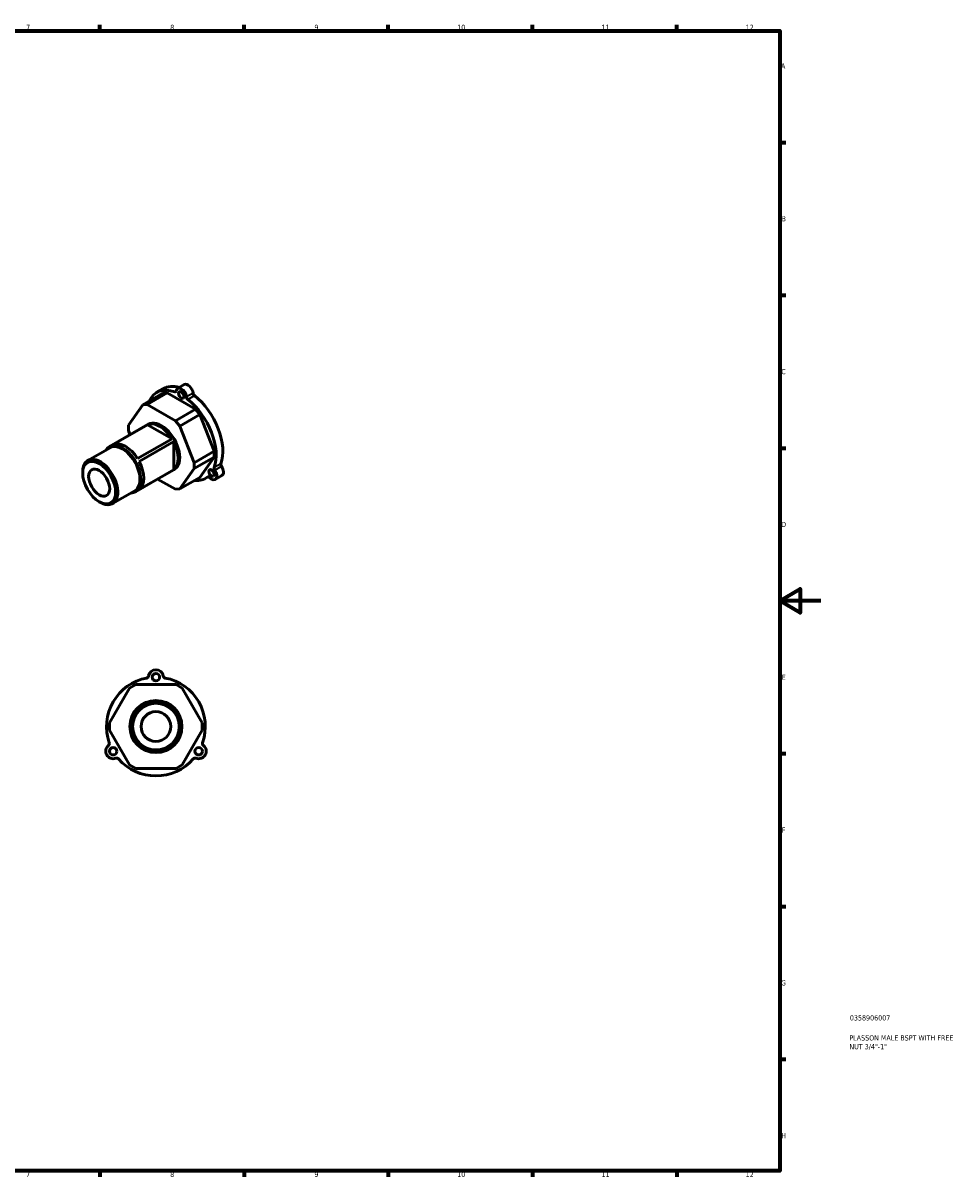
# Model space of a CAD drawing. Header units: millimetres. Extents: x 0 to 907, y 0 to 594.
# Tile 3 of 3: x 453 to 907, y 17 to 578. Entities that reach past the tile are written whole.
import ezdxf

# ---------------------------------------------------------------- set-up
doc = ezdxf.new("R2010")
doc.units = ezdxf.units.MM
for name, color, linetype, lineweight in [('Border (ISO)', 7, 'Continuous', 70), ('Title (ISO)', 7, 'Continuous', 50), ('Visible (ISO)', 7, 'Continuous', 50), ('Visible Narrow (ISO)', 7, 'Continuous', 35)]:
    doc.layers.add(name, color=color, linetype=linetype, lineweight=lineweight)
doc.styles.add('Note Text (ISO)', font='tahoma.ttf')

# ---------------------------------------------------------------- blocks, each defined once
blk = doc.blocks.new('Borders Default Border')
at = {"layer": 'Border (ISO)'}
for p, q in [((490.58, 574), (490.58, 576.9)), ((560.67, 574), (560.67, 576.9)), ((630.75, 574), (630.75, 576.9)), ((700.83, 574), (700.83, 576.9)), ((770.92, 574), (770.92, 576.9)), ((821, 519.75), (823.9, 519.75)), ((821, 445.5), (823.9, 445.5)), ((821, 371.25), (823.9, 371.25)), ((821, 222.75), (823.9, 222.75)), ((821, 148.5), (823.9, 148.5)), ((821, 74.25), (823.9, 74.25)), ((490.58, 20), (490.58, 17.1)), ((560.67, 20), (560.67, 17.1)), ((630.75, 20), (630.75, 17.1)), ((700.83, 20), (700.83, 17.1)), ((770.92, 20), (770.92, 17.1))]:
    blk.add_line(p, q, dxfattribs=at)
at = {"layer": 'Border (ISO)', "flags": 128}
for points in [[(20, 20), (20, 574), (821, 574), (821, 20), (20, 20)], [(841, 297), (821, 297), (831, 302.77), (831, 291.23), (821, 297)]]:
    blk.add_lwpolyline(points, dxfattribs=at)
at = {"layer": 'Border (ISO)', "color": 232, "true_color": 0xca0064, "char_height": 2.5, "attachment_point": 7, "style": 'Note Text (ISO)'}
for s, insert in [('7', (454.77, 574.4)), ('8', (524.81, 574.34)), ('9', (594.88, 574.35)), ('10', (664.29, 574.35)), ('11', (734.37, 574.4)), ('12', (804.46, 574.4)), ('A', (821.59, 555.62)), ('B', (821.89, 481.37)), ('C', (821.73, 407.08)), ('D', (821.73, 332.88)), ('E', (821.94, 258.63)), ('F', (822, 184.38)), ('G', (821.61, 110.08)), ('H', (821.74, 35.88)), ('7', (454.77, 17.1)), ('8', (524.81, 17.04)), ('9', (594.88, 17.05)), ('10', (664.29, 17.05)), ('11', (734.37, 17.1)), ('12', (804.46, 17.1))]:
    blk.add_mtext(s, dxfattribs=dict(at, insert=insert))
blk = doc.blocks.new('Title Blocks ISO')
at = {"layer": 'Title (ISO)', "color": 232, "true_color": 0xca0064, "style": 'Note Text (ISO)'}
for tag, p in [('PART_NUMBER_001', (34.08, 73.13)), ('DESCRIPTION_001', (33.84, 63.4)), ('DESCRIPTION_002', (33.84, 59.12))]:
    blk.add_attdef(tag, p, '', height=2.5, dxfattribs=at)

msp = doc.modelspace()

# ---------------------------------------------------------------- linework, layer by layer
at = {"layer": 'Visible (ISO)'}
for p, q in [((513.5771, 392.4605), (523.2821, 398.0493)), ((518.2067, 398.2205), (521.4417, 400.0834)), ((523.2821, 398.0493), (521.1608, 397.8549)), ((537.0848, 390.1008), (523.2821, 398.0493)), ((531.6132, 402.0415), (528.3782, 400.1786)), ((521.1608, 397.8549), (511.4558, 392.2661)), ((511.4558, 392.2661), (513.5771, 392.4605)), ((527.3798, 384.5121), (513.5771, 392.4605)), ((511.4558, 392.2661), (504.5544, 382.4198)), ((537.0848, 390.1008), (527.3798, 384.5121)), ((529.5011, 381.8745), (539.2062, 387.4632)), ((539.2062, 387.4632), (537.0848, 390.1008)), ((546.1075, 369.6685), (539.2062, 387.4632)), ((495.2802, 371.9338), (514.16, 382.8059)), ((497.0942, 372.9511), (513.8526, 382.6016)), ((504.5544, 379.5878), (504.5544, 382.4198)), ((525.69, 375.7849), (513.8526, 382.6016)), ((527.3798, 384.5121), (529.5011, 381.8745)), ((536.4025, 364.0797), (529.5011, 381.8745)), ((504.5544, 379.5878), (505.2878, 377.6968)), ((525.69, 375.7849), (508.9316, 366.1344)), ((484.779, 365.1908), (495.5811, 371.4113)), ((509.7304, 364.7508), (526.4888, 374.4013)), ((526.4888, 360.7151), (526.4888, 374.4013)), ((546.1075, 369.6685), (536.4025, 364.0797)), ((536.4025, 361.2477), (546.1075, 366.8364)), ((539.2062, 356.9902), (546.1075, 366.8364)), ((546.1075, 366.8364), (546.1075, 369.6685)), ((482.2699, 359.0621), (482.2699, 359.6513)), ((507.9171, 349.9895), (526.7969, 360.8616)), ((526.4888, 360.7151), (509.7304, 351.0646)), ((529.5011, 351.4014), (536.4025, 361.2477)), ((536.4025, 364.0797), (536.4025, 361.2477)), ((518.7056, 356.2021), (527.3798, 351.207)), ((539.2062, 356.9902), (529.5011, 351.4014)), ((542.1603, 356.6245), (543.2886, 357.2743)), ((549.9207, 357.8766), (546.6857, 356.0136)), ((496.8142, 344.2914), (507.6163, 350.5119)), ((529.5011, 351.4014), (527.3798, 351.207)), ((490.254, 345.1975), (490.7636, 344.9018)), ((505.1059, 254.5642), (495.3459, 237.6594)), ((505.1059, 254.5642), (508.1059, 256.2963)), ((527.6259, 256.2963), (508.1059, 256.2963)), ((527.6259, 256.2963), (530.6259, 254.5642)), ((540.3859, 237.6594), (530.6259, 254.5642)), ((495.3459, 234.1953), (495.3459, 237.6594)), ((540.3859, 237.6594), (540.3859, 234.1953)), ((495.3459, 234.1953), (505.1059, 217.2905)), ((530.6259, 217.2905), (540.3859, 234.1953)), ((508.1059, 215.5585), (505.1059, 217.2905)), ((508.1059, 215.5585), (527.6259, 215.5585)), ((530.6259, 217.2905), (527.6259, 215.5585))]:
    msp.add_line(p, q, dxfattribs=at)
for centre, radius in [((517.8659, 259.9274), 1.8088), ((517.8659, 235.9274), 12.6614), ((517.8659, 235.9274), 12.0585), ((517.8659, 235.9274), 11.335), ((517.8659, 235.9274), 7.2351), ((497.0813, 223.9274), 1.8088), ((538.6505, 223.9274), 1.8088)]:
    msp.add_circle(centre, radius, dxfattribs=at)
for centre, radius, start, end in [((517.8659, 259.9274), 3.6175, 8.962789, 171.037211), ((517.8659, 235.9274), 24, 100.895818, 199.104182), ((513.1014, 260.6788), 1.2059, 280.895818, 351.037211), ((522.6304, 260.6788), 1.2059, 188.962789, 259.104182), ((517.8659, 235.9274), 24, 340.895818, 79.104182), ((497.0813, 223.9274), 3.6175, 128.962789, 291.037211), ((494.0483, 227.6778), 1.2058, 308.962789, 19.104182), ((538.6505, 223.9274), 3.6175, 248.962789, 51.037211), ((541.6835, 227.6778), 1.2058, 160.895818, 231.037211), ((498.8128, 219.4255), 1.2058, 40.895818, 111.037211), ((517.8659, 235.9274), 24, 220.895818, 319.104182), ((536.919, 219.4255), 1.2058, 68.962789, 139.104182)]:
    msp.add_arc(centre, radius, start, end, dxfattribs=at)
for centre, major_axis, start_param, end_param in [((530.1835, 377.4225), (-11.9768, 20.798), 5.68988876, 6.67196545), ((533.4185, 379.2854), (-11.9768, 20.798), 5.7461009, 6.28318531), ((526.8145, 399.5981), (0.6018, -1.045), 5.68988876, 6.91408701), ((530.1835, 397.0437), (-1.8053, 3.1349), 4.0853547, 6.91408701), ((533.4185, 398.9066), (-1.8053, 3.1349), 4.0853547, 6.28318531), ((533.5525, 395.7179), (0.6018, -1.045), 4.0853547, 5.30955295), ((530.1835, 377.4225), (11.9768, -20.798), 0.453901, 2.16796029), ((536.7875, 397.5808), (-0.6018, 1.045), 0.94376205, 2.16796029), ((533.4185, 379.2854), (11.9768, -20.798), 0.453901, 2.16796029), ((519.7713, 371.4266), (-6.3185, 10.9722), 4.77745615, 6.22198556), ((520.4784, 371.8338), (-6.3185, 10.9722), 3.14159265, 6.28318531), ((501.5987, 360.9616), (-6.3185, 10.9722), 2.83174801, 6.59302995), ((501.5987, 360.9616), (-6.0176, 10.4497), 3.14159265, 6.28318531), ((503.0129, 361.776), (-6.3185, 10.9722), 4.77745615, 6.22198556), ((519.7713, 371.4266), (6.3185, -10.9722), 0.06506717, 1.50959658), ((490.7966, 354.7411), (6.0176, -10.4497), 5.49585344, 10.21210983), ((503.0129, 361.776), (6.3185, -10.9722), 0.06506717, 1.50959658), ((544.8804, 359.1486), (1.8053, -3.1349), 5.13255225, 7.96128456), ((547.0251, 360.9797), (0.6018, -1.045), 3.59549366, 4.8196919), ((550.2601, 362.8426), (-0.6018, 1.045), 0.453901, 1.67809925), ((548.1154, 361.0115), (1.8053, -3.1349), 0, 1.67809925), ((530.1835, 377.4225), (11.9768, -20.798), 5.89440516, 6.3567505), ((543.6561, 356.1731), (-0.6018, 1.045), 5.13255225, 6.3567505)]:
    msp.add_ellipse(centre, major_axis=major_axis, ratio=0.57809312, start_param=start_param, end_param=end_param, dxfattribs=at)
for centre, major_axis in [((530.1835, 397.0437), (0.9026, -1.5675)), ((490.285, 354.4465), (5.6565, -9.8227)), ((490.285, 354.4465), (3.6105, -6.2698)), ((544.8804, 359.1486), (0.9026, -1.5675))]:
    msp.add_ellipse(centre, major_axis=major_axis, ratio=0.57809312, dxfattribs=at)
at = {"layer": 'Visible Narrow (ISO)'}
for p, q in [((527.6511, 398.9262), (526.9756, 398.5372)), ((535.9453, 397.9123), (532.7102, 396.0493)), ((533.3913, 394.8427), (536.6263, 396.7056)), ((549.4544, 363.6292), (546.2194, 361.7663)), ((546.4889, 360.5219), (549.7239, 362.3848)), ((543.0116, 357.1897), (543.1004, 357.2408))]:
    msp.add_line(p, q, dxfattribs=at)

# ---------------------------------------------------------------- block references
msp.add_blockref('Borders Default Border', (0, 0))
msp.add_blockref('Title Blocks ISO', (821, 20)).add_auto_attribs({'PART_NUMBER_001': '0358906007', 'DESCRIPTION_001': 'PLASSON MALE BSPT WITH FREE', 'DESCRIPTION_002': 'NUT 3/4"-1"'})

doc.saveas('drawing.dxf')
